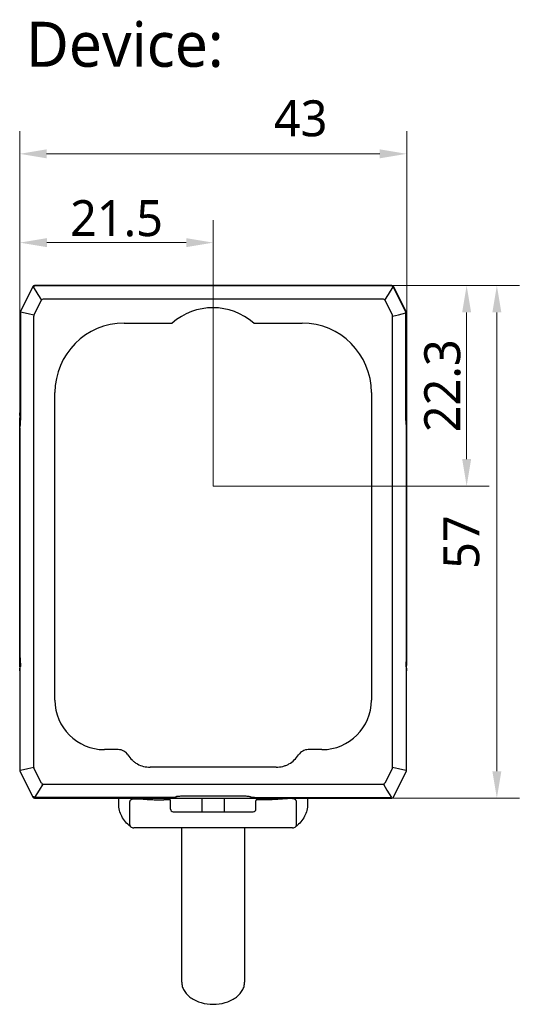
# Model space of a CAD drawing. Extents: x -434 to -60, y 236 to 507.
# Tile 5 of 22: x -431 to -376, y 398 to 507. Entities that reach past the tile are written whole.
import ezdxf

# ---------------------------------------------------------------- set-up
doc = ezdxf.new("R2010")
doc.units = 0
doc.header["$MEASUREMENT"] = 0
doc.layers.get('0').update_dxf_attribs({"linetype": 'CONTINUOUS'})
doc.layers.get('Defpoints').update_dxf_attribs({"linetype": 'CONTINUOUS'})
doc.layers.add('20_ALL_FEATURES', color=7, linetype='CONTINUOUS')
doc.layers.add('51__DRAFT_DIMS', color=7, linetype='CONTINUOUS')
doc.styles.get("Standard").update_dxf_attribs({"font": 'Roboto-Regular.ttf'})
doc.styles.add('尺寸值样式', font='Roboto-Regular.ttf', dxfattribs={"height": 4})
doc.dimstyles.new('1直线标注', dxfattribs={"dimtxt": 4, "dimasz": 3, "dimexe": 2.5, "dimexo": 0, "dimtad": 1, "dimdec": 1, "dimdsep": 46, "dimtxsty": '尺寸值样式', "dimcen": 0, "dimclrd": 8, "dimclre": 8, "dimclrt": 7, "dimadec": 0, "dimazin": 0, "dimtp": 0.001, "dimtm": 0.001, "dimtfac": 1, "dimtdec": 1, "dimtmove": 0, "dimatfit": 0, "dimldrblk": '_FILLED', "dimfxl": 1, "dimtolj": 1, "dimlwd": 15, "dimlwe": 15, "dimarcsym": 0})

# ---------------------------------------------------------------- blocks, each defined once
blk = doc.blocks.new('*D531')
at = {"layer": '51__DRAFT_DIMS', "color": 8, "lineweight": 15}
for p, q in [((-431.39, 461.3), (-431.39, 494.84)), ((-388.35, 461.3), (-388.35, 494.84)), ((-428.39, 492.34), (-391.35, 492.34))]:
    blk.add_line(p, q, dxfattribs=at)
at = {"layer": '51__DRAFT_DIMS', "color": 8}
for points in [[(-428.39, 492.84), (-428.39, 491.84), (-431.39, 492.34)], [(-391.35, 491.84), (-391.35, 492.84), (-388.35, 492.34)]]:
    blk.add_solid(points, dxfattribs=at)
at = {"layer": 'Defpoints', "color": 0}
for p in [(-388.35, 492.34), (-431.39, 461.3), (-388.35, 461.3)]:
    blk.add_point(p, dxfattribs=at)
at = {"layer": '51__DRAFT_DIMS', "color": 7, "insert": (-400.14, 498.29), "char_height": 4, "attachment_point": 2, "line_spacing_factor": 0.9, "style": '尺寸值样式'}
blk.add_mtext('\\A1;43', dxfattribs=at)
blk = doc.blocks.new('_FILLED')
at = {"color": 0, "linetype": 'ByBlock'}
blk.add_solid([(0, 0), (-1, 0.167), (-1, -0.167)], dxfattribs=at)
blk = doc.blocks.new('*D532')
at = {"layer": '51__DRAFT_DIMS', "color": 8, "lineweight": 15}
for p, q in [((-390, 477.71), (-375.82, 477.71)), ((-378.32, 423.72), (-378.32, 474.71)), ((-390, 420.72), (-375.82, 420.72))]:
    blk.add_line(p, q, dxfattribs=at)
at = {"layer": '51__DRAFT_DIMS', "color": 8}
for points in [[(-377.82, 474.71), (-378.82, 474.71), (-378.32, 477.71)], [(-378.82, 423.72), (-377.82, 423.72), (-378.32, 420.72)]]:
    blk.add_solid(points, dxfattribs=at)
at = {"layer": 'Defpoints', "color": 0}
for p in [(-390, 477.71), (-378.32, 477.71), (-390, 420.72)]:
    blk.add_point(p, dxfattribs=at)
at = {"layer": '51__DRAFT_DIMS', "color": 7, "insert": (-384.28, 449.19), "char_height": 4, "attachment_point": 2, "rotation": 90, "line_spacing_factor": 0.9, "style": '尺寸值样式'}
blk.add_mtext('\\A1;57', dxfattribs=at)
blk = doc.blocks.new('*D540')
at = {"color": 8, "lineweight": 15}
for p, q in [((-429.75, 477.71), (-379.18, 477.71)), ((-381.68, 458.41), (-381.68, 474.71)), ((-409.87, 455.41), (-379.18, 455.41))]:
    blk.add_line(p, q, dxfattribs=at)
at = {"color": 8}
for points in [[(-381.18, 474.71), (-382.18, 474.71), (-381.68, 477.71)], [(-382.18, 458.41), (-381.18, 458.41), (-381.68, 455.41)]]:
    blk.add_solid(points, dxfattribs=at)
at = {"layer": 'Defpoints', "color": 0}
for p in [(-429.75, 477.71), (-381.68, 477.71), (-409.87, 455.41)]:
    blk.add_point(p, dxfattribs=at)
at = {"color": 7, "insert": (-384.36, 466.56), "char_height": 4, "attachment_point": 5, "rotation": 90, "style": '尺寸值样式'}
blk.add_mtext('\\A1;22.3{}{{\\H0.7x;}{}}', dxfattribs=at)
blk = doc.blocks.new('*D541')
at = {"color": 8, "lineweight": 15}
for p, q in [((-431.37, 474.67), (-431.37, 484.97)), ((-409.87, 455.41), (-409.87, 484.97)), ((-412.87, 482.47), (-428.37, 482.47))]:
    blk.add_line(p, q, dxfattribs=at)
at = {"color": 8}
for points in [[(-428.37, 482.97), (-428.37, 481.97), (-431.37, 482.47)], [(-412.87, 481.97), (-412.87, 482.97), (-409.87, 482.47)]]:
    blk.add_solid(points, dxfattribs=at)
at = {"layer": 'Defpoints', "color": 0}
for p in [(-431.37, 482.47), (-431.37, 474.67), (-409.87, 455.41)]:
    blk.add_point(p, dxfattribs=at)
at = {"color": 7, "insert": (-420.62, 485.15), "char_height": 4, "attachment_point": 5, "style": '尺寸值样式'}
blk.add_mtext('\\A1;21.5{}{{\\H0.7x;}{}}', dxfattribs=at)

msp = doc.modelspace()

# ---------------------------------------------------------------- linework, layer by layer
at = {"layer": '20_ALL_FEATURES'}
for p, q in [((-429.9216, 477.6042), (-431.3445, 474.7585)), ((-429.9199, 477.6037), (-429.9216, 477.6042)), ((-429.8827, 477.5424), (-429.8862, 477.5441)), ((-429.8827, 477.5424), (-429.3725, 476.7197)), ((-429.7469, 477.6952), (-429.7468, 477.6975)), ((-429.7468, 477.6975), (-429.7452, 477.7133)), ((-429.7468, 477.6975), (-389.994, 477.6975)), ((-389.9957, 477.7133), (-429.7452, 477.7133)), ((-429.7073, 477.6547), (-429.7073, 477.6508)), ((-390.3684, 476.7197), (-389.8582, 477.5424)), ((-390.0336, 477.6508), (-390.0336, 477.6547)), ((-389.9953, 477.7115), (-389.9957, 477.7133)), ((-389.994, 477.6953), (-389.994, 477.6975)), ((-389.8547, 477.5441), (-389.8582, 477.5424)), ((-389.8582, 477.5424), (-388.459, 474.744)), ((-388.4555, 474.7458), (-389.8547, 477.5441)), ((-389.8361, 477.5976), (-389.834, 477.5986)), ((-389.834, 477.5986), (-389.8192, 477.6042)), ((-389.834, 477.5986), (-388.4104, 474.7514)), ((-388.3964, 474.7585), (-389.8192, 477.6042)), ((-429.8003, 474.3929), (-428.965, 476.0635)), ((-429.3725, 476.7197), (-428.965, 476.0635)), ((-390.9459, 476.1686), (-428.7949, 476.1686)), ((-390.7758, 476.0635), (-390.3684, 476.7197)), ((-390.7758, 476.0635), (-389.9405, 474.3929)), ((-431.3493, 474.6714), (-431.3651, 474.6714)), ((-431.3651, 474.6714), (-431.3651, 474.6714)), ((-431.3493, 463.1328), (-431.3493, 474.6714)), ((-431.347, 474.6714), (-431.3493, 474.6714)), ((-431.3059, 474.671), (-431.347, 474.6714)), ((-431.3445, 474.7585), (-431.3446, 474.7585)), ((-431.3283, 474.7504), (-431.3445, 474.7585)), ((-431.3284, 474.7504), (-431.3305, 474.7514)), ((-431.2913, 474.7324), (-431.3283, 474.7504)), ((-431.3026, 474.6563), (-431.3065, 474.6563)), ((-431.3026, 474.6563), (-431.3026, 463.1322)), ((-431.2854, 474.7458), (-431.2819, 474.744)), ((-430.4579, 474.5488), (-431.2819, 474.744)), ((-429.8003, 474.3929), (-430.4579, 474.5488)), ((-429.8204, 424.1294), (-429.8204, 474.3078)), ((-409.9111, 474.6766), (-409.9017, 474.6766)), ((-389.9204, 474.3078), (-389.2626, 474.4624)), ((-389.9204, 424.1294), (-389.9204, 474.3078)), ((-389.2626, 474.4624), (-388.4383, 474.6563)), ((-388.459, 474.744), (-388.4555, 474.7458)), ((-388.4494, 474.7324), (-388.4125, 474.7504)), ((-388.4383, 463.1322), (-388.4383, 474.6563)), ((-388.4344, 474.6563), (-388.4383, 474.6563)), ((-388.435, 474.671), (-388.3939, 474.6714)), ((-388.4343, 463.0833), (-388.4344, 474.6563)), ((-388.4125, 474.7504), (-388.4104, 474.7514)), ((-388.4104, 474.7514), (-388.3964, 474.7585)), ((-388.3964, 474.7585), (-388.3963, 474.7585)), ((-388.3758, 474.6714), (-388.3939, 474.6714)), ((-388.3938, 474.6714), (-388.3915, 474.6714)), ((-388.3915, 474.6714), (-388.3915, 463.1328)), ((-388.3758, 463.547), (-388.3758, 474.6714)), ((-388.3758, 474.6714), (-388.3757, 474.6714)), ((-419.7704, 473.5186), (-414.4397, 473.5186)), ((-405.3637, 473.5186), (-399.9704, 473.5186)), ((-427.4704, 431.6186), (-427.4704, 465.8186)), ((-392.2704, 465.8186), (-392.2704, 431.6186)), ((-431.3705, 463.5471), (-431.3705, 462.6279)), ((-431.3662, 463.118), (-431.367, 462.978)), ((-431.366, 463.1714), (-431.3669, 463.0116)), ((-431.3656, 463.2592), (-431.3662, 463.118)), ((-431.3651, 463.5471), (-431.3651, 463.5471)), ((-431.3493, 463.1328), (-431.3026, 463.1328)), ((-388.4383, 463.1328), (-388.3915, 463.1328)), ((-388.3758, 463.5471), (-388.3757, 463.5471)), ((-388.3755, 463.3433), (-388.3757, 463.5471)), ((-388.3749, 463.181), (-388.3755, 463.3433)), ((-388.3748, 463.133), (-388.3753, 463.2589)), ((-388.3741, 463.0208), (-388.3749, 463.181)), ((-388.3704, 462.6278), (-388.3704, 463.5471)), ((-431.3851, 461.8753), (-431.3819, 461.9967)), ((-431.3851, 461.8753), (-431.3851, 461.8701)), ((-431.3851, 461.8701), (-431.3851, 461.8753)), ((-431.3784, 462.146), (-431.3819, 461.9967)), ((-431.3817, 461.9995), (-431.3819, 461.9914)), ((-431.3819, 461.9914), (-431.3819, 461.9967)), ((-431.3816, 462.0059), (-431.3817, 461.9995)), ((-431.3704, 461.9994), (-431.37, 462.006)), ((-431.3704, 436.4378), (-431.3704, 461.9994)), ((-431.3676, 462.0257), (-431.37, 462.006)), ((-388.3704, 461.9994), (-388.3708, 462.006)), ((-388.3704, 436.4378), (-388.3704, 461.9994)), ((-388.3598, 462.0319), (-388.3627, 462.1535)), ((-388.3558, 461.8753), (-388.3598, 462.0319)), ((-388.3591, 461.9995), (-388.3593, 462.0059)), ((-388.3589, 461.9914), (-388.3591, 461.9995)), ((-388.3589, 461.9967), (-388.3589, 461.9914)), ((-388.3558, 461.8701), (-388.3558, 461.8753)), ((-388.3558, 461.8753), (-388.3558, 461.8701)), ((-431.3912, 461.3044), (-431.3913, 461.3044)), ((-431.3912, 461.3044), (-431.3912, 437.1328)), ((-388.3496, 437.1328), (-388.3496, 461.3044)), ((-388.3495, 461.3044), (-388.3496, 461.3044)), ((-431.3913, 437.1328), (-431.3912, 437.1328)), ((-388.3496, 437.1328), (-388.3495, 437.1328)), ((-431.3851, 436.5672), (-431.3851, 436.5619)), ((-431.3851, 436.5619), (-431.3851, 436.5671)), ((-431.3851, 436.5619), (-431.381, 436.4053)), ((-431.3819, 436.4459), (-431.3817, 436.4378)), ((-431.3819, 436.4406), (-431.3819, 436.4458)), ((-431.3817, 436.4378), (-431.3816, 436.4314)), ((-431.381, 436.4053), (-431.3782, 436.2838)), ((-431.3705, 435.8094), (-431.3705, 434.8902)), ((-431.3704, 436.4378), (-431.37, 436.4312)), ((-388.3732, 436.4115), (-388.3708, 436.4312)), ((-388.3704, 436.4378), (-388.3708, 436.4312)), ((-388.3704, 434.8902), (-388.3704, 435.8094)), ((-388.3625, 436.2913), (-388.3589, 436.4406)), ((-388.3593, 436.4314), (-388.3591, 436.4378)), ((-388.3591, 436.4378), (-388.3589, 436.4459)), ((-388.3558, 436.5619), (-388.3589, 436.4406)), ((-388.3589, 436.4458), (-388.3589, 436.4406)), ((-388.3558, 436.5619), (-388.3558, 436.5672)), ((-388.3558, 436.5672), (-388.3558, 436.5619)), ((-431.3668, 435.4164), (-431.3659, 435.2563)), ((-431.3661, 435.3042), (-431.3656, 435.1783)), ((-431.3659, 435.2563), (-431.3654, 435.094)), ((-431.3654, 435.094), (-431.3651, 434.8902)), ((-431.3651, 434.8902), (-431.3651, 423.7658)), ((-431.3651, 434.8902), (-431.3651, 434.8902)), ((-431.3493, 423.7658), (-431.3493, 435.3044)), ((-431.3026, 435.3044), (-431.3493, 435.3044)), ((-388.3915, 435.3044), (-388.4383, 435.3044)), ((-388.3757, 434.8902), (-388.3758, 434.8902)), ((-388.3753, 435.1781), (-388.3747, 435.3193)), ((-388.3749, 435.2658), (-388.374, 435.4257)), ((-388.3747, 435.3193), (-388.3738, 435.4593)), ((-420.4405, 426.1186), (-421.9704, 426.1186)), ((-397.7704, 426.1186), (-399.3004, 426.1186)), ((-431.3469, 423.7659), (-431.3651, 423.7658)), ((-431.3651, 423.7658), (-431.3651, 423.7658)), ((-431.347, 423.7658), (-431.3493, 423.7658)), ((-431.3058, 423.7663), (-431.3469, 423.7659)), ((-431.3445, 423.6788), (-431.3446, 423.6788)), ((-431.3305, 423.6858), (-431.3445, 423.6788)), ((-431.3445, 423.6788), (-429.9216, 420.8331)), ((-431.3284, 423.6869), (-431.3305, 423.6858)), ((-431.3065, 423.7809), (-431.3026, 423.7809)), ((-430.4783, 423.9748), (-431.3026, 423.7809)), ((-431.2819, 423.6932), (-431.2854, 423.6915)), ((-429.8204, 424.1294), (-430.4783, 423.9748)), ((-428.965, 422.3738), (-429.8003, 424.0444)), ((-402.854, 424.1681), (-416.8869, 424.1681)), ((-389.9405, 424.0444), (-390.7758, 422.3738)), ((-389.2626, 423.9748), (-389.9204, 424.1294)), ((-389.8192, 420.8331), (-388.3964, 423.6788)), ((-388.4383, 423.7809), (-389.2626, 423.9748)), ((-388.4383, 423.7809), (-388.4344, 423.7809)), ((-388.4349, 423.7663), (-388.3938, 423.7658)), ((-388.3964, 423.6788), (-388.4126, 423.6869)), ((-388.4125, 423.6869), (-388.4104, 423.6858)), ((-388.3964, 423.6788), (-388.3963, 423.6788)), ((-388.3938, 423.7658), (-388.3915, 423.7658)), ((-388.3915, 423.7658), (-388.3758, 423.7658)), ((-388.3758, 423.7658), (-388.3757, 423.7658)), ((-429.7073, 420.7865), (-429.1997, 421.6108)), ((-429.1997, 421.6107), (-428.7949, 422.2686)), ((-428.7949, 422.2686), (-390.9459, 422.2686)), ((-390.9459, 422.2686), (-390.5412, 421.6107)), ((-390.5412, 421.6108), (-390.0336, 420.7865)), ((-429.9068, 420.8386), (-429.9216, 420.8331)), ((-429.9047, 420.8396), (-429.9068, 420.8386)), ((-429.8862, 420.8931), (-429.8827, 420.8949)), ((-429.7468, 420.742), (-429.7468, 420.7397)), ((-429.7455, 420.7257), (-429.7452, 420.724)), ((-429.7452, 420.724), (-389.9957, 420.724)), ((-429.7073, 420.7865), (-429.7073, 420.7826)), ((-429.7073, 420.7865), (-414.4521, 420.7865)), ((-414.4521, 420.7826), (-429.7073, 420.7826)), ((-420.3721, 420.0645), (-420.3721, 420.7186)), ((-414.6445, 420.536), (-415.3725, 420.536)), ((-414.6204, 419.5186), (-414.6204, 420.4186)), ((-414.4521, 420.7826), (-414.4521, 420.7865)), ((-413.9121, 420.9121), (-413.9119, 420.9123)), ((-406.3704, 420.9626), (-413.3831, 420.9626)), ((-413.3704, 420.9665), (-406.3704, 420.9665)), ((-413.3704, 420.9665), (-413.3704, 420.9626)), ((-411.1204, 420.7186), (-411.1204, 419.2186)), ((-408.6204, 419.2186), (-408.6204, 420.7186)), ((-406.3704, 420.9626), (-406.3704, 420.9665)), ((-405.8289, 420.9122), (-405.829, 420.9123)), ((-405.2888, 420.7865), (-390.0336, 420.7865)), ((-405.2888, 420.7865), (-405.2888, 420.7826)), ((-405.1204, 419.5186), (-405.1204, 420.4186)), ((-404.3725, 420.5351), (-405.0967, 420.5352)), ((-399.3725, 420.7186), (-399.3725, 420.0636)), ((-390.0336, 420.7826), (-390.0336, 420.7865)), ((-389.8209, 420.8335), (-389.8192, 420.8331)), ((-414.3204, 419.2186), (-405.4204, 419.2186)), ((-419.0764, 417.5615), (-419.0762, 417.5613)), ((-409.8725, 417.4263), (-418.6958, 417.4268)), ((-413.3721, 400.2857), (-413.3724, 417.4265)), ((-401.0491, 417.426), (-409.8725, 417.4263)), ((-406.3724, 417.4262), (-406.3721, 400.2858)), ((-400.6685, 417.5607), (-400.6687, 417.5606))]:
    msp.add_line(p, q, dxfattribs=at)
for points in [[(-431.3065, 474.6563), (-431.3065, 463.0937), (-431.3083, 462.9328), (-431.3125, 462.773), (-431.319, 462.6155), (-431.3279, 462.4611), (-431.339, 462.3107), (-431.3523, 462.1653), (-431.3676, 462.0257)], [(-431.3651, 474.6714), (-431.3651, 463.4969), (-431.3654, 463.3335), (-431.366, 463.1714)], [(-431.3669, 463.0116), (-431.3681, 462.8548), (-431.3696, 462.7019), (-431.3713, 462.5538), (-431.3734, 462.4112)], [(-388.3708, 462.006), (-388.3876, 462.1558), (-388.401, 462.3007), (-388.4123, 462.4507), (-388.4213, 462.6048), (-388.428, 462.7623), (-388.4323, 462.9221), (-388.4343, 463.0833)], [(-388.3676, 462.4194), (-388.3696, 462.5622), (-388.3714, 462.7106), (-388.3729, 462.8637), (-388.3741, 463.0208)], [(-431.3734, 462.4112), (-431.3758, 462.275), (-431.3784, 462.146)], [(-388.3627, 462.1535), (-388.3652, 462.2829), (-388.3676, 462.4194)], [(-431.3782, 436.2838), (-431.3756, 436.1543), (-431.3733, 436.0179)], [(-431.3733, 436.0179), (-431.3712, 435.8751), (-431.3695, 435.7267), (-431.368, 435.5735), (-431.3668, 435.4164)], [(-431.37, 436.4312), (-431.3532, 436.2814), (-431.3398, 436.1366), (-431.3286, 435.9866), (-431.3196, 435.8324), (-431.3129, 435.6749), (-431.3085, 435.5151), (-431.3066, 435.354)], [(-388.374, 435.4257), (-388.3728, 435.5825), (-388.3713, 435.7353), (-388.3695, 435.8835), (-388.3674, 436.026)], [(-388.3674, 436.026), (-388.3651, 436.1622), (-388.3625, 436.2913)], [(-388.3758, 423.7658), (-388.3757, 434.9404), (-388.3755, 435.1037), (-388.3749, 435.2658)], [(-413.931, 420.8957), (-413.9319, 420.8952), (-413.9295, 420.8964)]]:
    msp.add_lwpolyline(points, dxfattribs=at)
for centre, radius, start, end in [((-429.7468, 477.5186), 0.1946, 89.517322, 153.917626), ((-429.7073, 477.4547), 0.2, 90, 153.434949), ((-390.0336, 477.4547), 0.2, 26.565051, 90), ((-389.994, 477.5186), 0.1946, 26.082373, 90.482677), ((-389.994, 477.5186), 0.1789, 26.56503, 89.999996), ((-409.9017, 468.3633), 6.8681, 48.644008, 131.355992), ((-431.1704, 474.6714), 0.2, 153.434949, 180), ((-431.1704, 474.6714), 0.1789, 153.434949, 180), ((-431.1065, 474.6563), 0.2, 153.434949, 180), ((-388.6344, 474.6563), 0.2, 0, 26.565051), ((-388.5704, 474.6714), 0.1789, 0, 26.565051), ((-388.5704, 474.6714), 0.2, 0, 26.565051), ((-419.7704, 465.8186), 7.7, 90, 180), ((-399.9704, 465.8186), 7.7, 0, 90), ((-499.0545, 463.4465), 67.6891, 359.153958, 359.603453), ((-514.7179, 463.5467), 83.3528, 359.802366, 0.000233), ((-499.6856, 463.1332), 68.3363, 359.866545, 359.999705), ((-320.0539, 463.1332), 68.3376, 180.000298, 180.133455), ((-305.0493, 463.5466), 83.3265, 179.999739, 180.197827), ((-311.0415, 463.52), 77.3342, 180.286734, 180.401863), ((-324.2937, 463.4073), 64.0816, 180.384226, 180.858992), ((-415.6572, 461.4709), 15.7331, 178.526975, 179.369615), ((-464.9588, 462.8669), 33.5882, 358.531029, 358.686992), ((-477.8902, 463.1446), 46.5227, 358.710013, 359.140785), ((-438.2784, 462.8306), 6.9627, 352.811533, 353.135655), ((-438.663, 462.8765), 7.35, 353.138226, 353.764687), ((-381.0734, 462.8771), 7.3546, 186.235513, 186.861692), ((-381.4564, 462.8313), 6.9687, 186.864251, 187.187936), ((-344.9396, 463.0867), 43.4332, 180.844326, 181.305415), ((-355.6836, 462.845), 32.6865, 181.311004, 181.471099), ((-406.1038, 461.4337), 17.7535, 0.678845, 1.425552), ((-403.8837, 461.4716), 15.533, 0.631157, 1.470152), ((-401.0195, 461.3063), 30.3718, 179.871654, 180.003492), ((-401.6665, 461.306), 29.7248, 179.734056, 179.867078), ((-401.4273, 461.3074), 29.964, 179.739298, 179.87205), ((-401.4308, 461.3053), 29.9605, 179.86667, 180.00166), ((-405.5345, 461.3317), 25.8567, 179.307955, 179.751756), ((-404.4887, 461.3208), 26.9025, 179.314343, 179.737484), ((-390.4121, 460.906), 40.9634, 179.312341, 180.022067), ((-429.3399, 460.9059), 40.9745, 359.978028, 0.687016), ((-414.171, 461.3297), 25.8213, 0.253639, 0.694497), ((-415.286, 461.3226), 26.9364, 0.257564, 0.683581), ((-418.0907, 461.306), 29.7411, 0.13292, 0.26587), ((-418.3101, 461.3072), 29.9605, 0.128329, 0.2611), ((-418.3488, 461.3052), 29.9992, 359.998511, 0.133328), ((-418.7179, 461.3061), 30.3684, 359.996863, 0.128725), ((-401.0229, 437.1312), 30.3684, 179.996864, 180.128725), ((-401.392, 437.1321), 29.9993, 179.998511, 180.133328), ((-401.4308, 437.1301), 29.9605, 180.128329, 180.261101), ((-401.6501, 437.1312), 29.7411, 180.13292, 180.26587), ((-404.4548, 437.1146), 26.9364, 180.257564, 180.683581), ((-405.5699, 437.1075), 25.8213, 180.253639, 180.694497), ((-413.6371, 437.0036), 17.7535, 180.678846, 181.425553), ((-415.8572, 436.9657), 15.533, 180.631156, 181.470152), ((-388.2948, 437.5436), 43.0807, 179.995379, 180.670219), ((-431.446, 437.5436), 43.0807, 359.329401, 0.004633), ((-404.0836, 436.9664), 15.7331, 358.526976, 359.369616), ((-415.2521, 437.1165), 26.9025, 359.314344, 359.737483), ((-414.2064, 437.1056), 25.8567, 359.307956, 359.751756), ((-418.3136, 437.1299), 29.964, 359.739299, 359.872051), ((-418.0744, 437.1312), 29.7247, 359.734056, 359.867078), ((-418.31, 437.132), 29.9604, 359.86667, 0.00166), ((-418.7214, 437.131), 30.3718, 359.871655, 0.003492), ((-464.0572, 435.5922), 32.6865, 1.311004, 1.471099), ((-474.8013, 435.3506), 43.4332, 0.844326, 1.305415), ((-495.4472, 435.0299), 64.0816, 0.384226, 0.858992), ((-438.2847, 435.606), 6.969, 6.864225, 7.187906), ((-438.6677, 435.5602), 7.3548, 6.235512, 6.861667), ((-381.0779, 435.5607), 7.35, 173.138226, 173.764687), ((-381.4625, 435.6067), 6.9627, 172.811534, 173.135656), ((-320.6863, 434.9908), 67.6891, 179.153958, 179.603453), ((-341.8506, 435.2926), 46.5227, 178.710013, 179.140785), ((-354.7821, 435.5703), 33.5883, 178.531029, 178.686991), ((-508.6993, 434.9172), 77.3342, 0.286734, 0.401863), ((-514.6916, 434.8906), 83.3265, 359.999739, 0.197827), ((-499.6731, 435.3041), 68.3238, 0.000264, 0.13345), ((-320.067, 435.3041), 68.3246, 179.86655, 179.999734), ((-305.023, 434.8906), 83.3528, 179.802366, 180.000233), ((-421.9704, 431.6186), 5.5, 180, 270), ((-397.7704, 431.6186), 5.5, 270, 0), ((-420.4405, 424.8186), 1.3, 33.495934, 90), ((-399.3004, 424.8186), 1.3, 90, 146.504059), ((-431.1704, 423.7658), 0.2, 180, 206.565051), ((-388.5704, 423.7658), 0.2, 333.434949, 0), ((-429.7468, 420.9186), 0.1946, 206.082373, 270.482677), ((-429.7468, 420.9186), 0.1789, 206.565084, 269.999996), ((-429.7073, 420.9826), 0.2, 206.565051, 269.662719), ((-414.9204, 420.4186), 0.3, 0, 90), ((-404.8204, 420.4186), 0.3, 90, 180), ((-389.994, 420.9186), 0.1946, 269.517323, 333.917626), ((-414.3204, 419.5186), 0.3, 180, 270), ((-405.4204, 419.5186), 0.3, 270, 0), ((-418.6975, 418.0268), 0.6, 230.872311, 270.166684), ((-401.0473, 418.026), 0.6, 269.836623, 309.13037)]:
    msp.add_arc(centre, radius, start, end, dxfattribs=at)
for centre, major_axis, ratio, start_param, end_param in [((-428.62, 475.6954), (-0.2757, 0.4461), 0.5720119, -0.33980971, 0.33980971), ((-391.1208, 475.6954), (0.2757, 0.4461), 0.5720119, -0.33980971, 0.33980971), ((-429.3472, 474.241), (-0.4681, 0.1105), 0.62368087, -0.14618087, 0.14618087), ((-390.3936, 474.241), (0.4681, 0.1105), 0.62368087, -0.14618087, 0.14618087), ((-429.3472, 424.1962), (-0.4681, -0.1105), 0.62368087, -0.14618087, 0.14618087), ((-390.3936, 424.1962), (0.4681, -0.1105), 0.62368087, -0.14618087, 0.14618087), ((-428.62, 422.7418), (0.2757, 0.4461), 0.5720119, -3.48140237, -2.80178294), ((-391.1208, 422.7418), (-0.2757, 0.4461), 0.5720119, -3.48140237, -2.80178294)]:
    msp.add_ellipse(centre, major_axis=major_axis, ratio=ratio, start_param=start_param, end_param=end_param, dxfattribs=at)
for points in [[(-429.7073, 477.6508), (-429.7429, 477.6499), (-429.8148, 477.6287), (-429.866, 477.5738), (-429.8827, 477.5424)], [(-389.8582, 477.5424), (-389.8748, 477.5738), (-389.926, 477.6287), (-389.998, 477.6499), (-390.0336, 477.6508)], [(-431.2819, 474.744), (-431.2951, 474.717), (-431.3023, 474.6864), (-431.3026, 474.6563)], [(-388.4383, 474.6563), (-388.4385, 474.6864), (-388.4458, 474.717), (-388.459, 474.744)]]:
    msp.add_open_spline(points, degree=3, dxfattribs=at)
for points, knots in [([(-429.7456, 477.6512), (-429.7458, 477.6564), (-429.7463, 477.6711), (-429.7468, 477.6858), (-429.7469, 477.6952)], [0, 0, 0, 0, 0.35985979, 1, 1, 1, 1]), ([(-389.9953, 477.6512), (-389.9951, 477.6565), (-389.9946, 477.6712), (-389.9941, 477.6859), (-389.994, 477.6953)], [0, 0, 0, 0, 0.36074682, 1, 1, 1, 1]), ([(-389.8722, 477.5783), (-389.8679, 477.5806), (-389.8559, 477.5871), (-389.8439, 477.5936), (-389.8361, 477.5976)], [0, 0, 0, 0, 0.35844656, 1, 1, 1, 1]), ([(-431.3495, 462.974), (-431.3497, 462.8982), (-431.3509, 462.6124), (-431.3538, 462.3266), (-431.3576, 462.1166)], [0, 0, 0, 0, 0.26528357, 1, 1, 1, 1]), ([(-431.3564, 462.0782), (-431.3379, 462.2476), (-431.3112, 462.5987), (-431.3026, 462.9507), (-431.3026, 463.1322)], [0, 0, 0, 0, 0.48407433, 1, 1, 1, 1]), ([(-388.4383, 463.1322), (-388.4383, 462.9506), (-388.4296, 462.5987), (-388.4029, 462.2476), (-388.3844, 462.0782)], [0, 0, 0, 0, 0.51592825, 1, 1, 1, 1]), ([(-388.3833, 462.1166), (-388.3845, 462.1825), (-388.3889, 462.4683), (-388.3908, 462.7541), (-388.3913, 462.974)], [0, 0, 0, 0, 0.23071456, 1, 1, 1, 1]), ([(-431.3893, 461.6427), (-431.389, 461.6633), (-431.388, 461.7391), (-431.3866, 461.8149), (-431.3851, 461.8701)], [0, 0, 0, 0, 0.27199831, 1, 1, 1, 1]), ([(-388.3516, 436.7946), (-388.3518, 436.7739), (-388.3529, 436.6981), (-388.3543, 436.6223), (-388.3558, 436.5672)], [0, 0, 0, 0, 0.27199831, 1, 1, 1, 1]), ([(-431.3576, 436.3207), (-431.3564, 436.2547), (-431.352, 435.9689), (-431.35, 435.6831), (-431.3495, 435.4633)], [0, 0, 0, 0, 0.23071447, 1, 1, 1, 1]), ([(-431.3026, 435.305), (-431.3026, 435.4866), (-431.3112, 435.8386), (-431.3379, 436.1897), (-431.3564, 436.359)], [0, 0, 0, 0, 0.5159283, 1, 1, 1, 1]), ([(-388.3844, 436.359), (-388.4029, 436.1897), (-388.4296, 435.8386), (-388.4383, 435.4866), (-388.4383, 435.305)], [0, 0, 0, 0, 0.48407432, 1, 1, 1, 1]), ([(-388.3913, 435.4633), (-388.3912, 435.5391), (-388.39, 435.8249), (-388.387, 436.1107), (-388.3833, 436.3206)], [0, 0, 0, 0, 0.26528363, 1, 1, 1, 1]), ([(-419.3564, 425.5361), (-419.221, 425.3315), (-418.9867, 425.0428), (-418.6136, 424.7221), (-418.202, 424.4526), (-417.6248, 424.2238), (-417.132, 424.1681), (-416.8869, 424.1681)], [0, 0, 0, 0, 0.24998068, 0.37515029, 0.50032027, 0.75015025, 1, 1, 1, 1]), ([(-402.854, 424.1681), (-402.6089, 424.1681), (-402.2385, 424.2103), (-401.77, 424.3604), (-401.3259, 424.5726), (-400.8311, 424.947), (-400.5198, 425.3316), (-400.3845, 425.5361)], [0, 0, 0, 0, 0.24986656, 0.37503028, 0.50020563, 0.75005338, 1, 1, 1, 1]), ([(-429.8686, 420.859), (-429.8729, 420.8567), (-429.8849, 420.8502), (-429.8969, 420.8436), (-429.9047, 420.8396)], [0, 0, 0, 0, 0.35844653, 1, 1, 1, 1]), ([(-429.8827, 420.8949), (-429.866, 420.8634), (-429.8148, 420.8086), (-429.7429, 420.7873), (-429.7073, 420.7865)], [0, 0, 0, 0, 0.50001114, 1, 1, 1, 1]), ([(-429.7456, 420.7865), (-429.7458, 420.7812), (-429.7462, 420.7663), (-429.7467, 420.7515), (-429.7468, 420.742)], [0, 0, 0, 0, 0.36092272, 1, 1, 1, 1]), ([(-419.1508, 417.7491), (-419.1508, 417.8765), (-419.1508, 418.1312), (-419.1508, 418.5132), (-419.1509, 418.8953), (-419.151, 419.2135), (-419.1507, 419.4681), (-419.15, 419.6593), (-419.1513, 419.8509), (-419.1534, 420.0105), (-419.1525, 420.1372), (-419.1497, 420.2289), (-419.141, 420.3154), (-419.1225, 420.3938), (-419.0929, 420.4617), (-419.0508, 420.5169), (-418.9989, 420.5593), (-418.9192, 420.6043), (-418.8018, 420.6402), (-418.6458, 420.6583), (-418.4742, 420.6632), (-418.2887, 420.6604), (-418.0908, 420.6513), (-417.8816, 420.6387), (-417.6619, 420.6244), (-417.4326, 420.6086), (-417.1948, 420.5926), (-416.8634, 420.5733), (-416.4349, 420.5546), (-415.9086, 420.5397), (-415.5523, 420.5352), (-415.3725, 420.536)], [0, 0, 0, 0, 0.05876251, 0.11752384, 0.17629116, 0.23504853, 0.26439708, 0.29374609, 0.32326214, 0.35281556, 0.3674234, 0.38168923, 0.39515772, 0.40749313, 0.41870242, 0.42907706, 0.43918002, 0.44942416, 0.47113921, 0.49525398, 0.52173305, 0.55030656, 0.5808326, 0.61313588, 0.64704091, 0.68243593, 0.71916265, 0.75702695, 0.83560394, 0.91706599, 1, 1, 1, 1]), ([(-414.0588, 420.8519), (-414.0639, 420.8464), (-414.0797, 420.8364), (-414.1249, 420.8185), (-414.2051, 420.8018), (-414.3206, 420.7894), (-414.4065, 420.7865), (-414.4521, 420.7865)], [0, 0, 0, 0, 0.05628692, 0.13587096, 0.36177473, 0.66118229, 1, 1, 1, 1]), ([(-414.0588, 420.8519), (-414.0517, 420.8596), (-414.0314, 420.8739), (-413.9734, 420.9004), (-413.9214, 420.9136), (-413.8831, 420.9218)], [0, 0, 0, 0, 0.16359433, 0.3843724, 1, 1, 1, 1]), ([(-413.8831, 420.9218), (-413.8751, 420.9235), (-413.8409, 420.9305), (-413.8065, 420.9362), (-413.78, 420.94)], [0, 0, 0, 0, 0.23427919, 1, 1, 1, 1]), ([(-413.78, 420.94), (-413.7157, 420.9493), (-413.5793, 420.9624), (-413.4423, 420.9665), (-413.3704, 420.9665)], [0, 0, 0, 0, 0.47471323, 1, 1, 1, 1]), ([(-406.3704, 420.9665), (-406.2941, 420.9665), (-406.1497, 420.9619), (-406.0059, 420.9472), (-405.9387, 420.9367)], [0, 0, 0, 0, 0.52886237, 1, 1, 1, 1]), ([(-405.9387, 420.9367), (-405.9223, 420.9341), (-405.865, 420.9242), (-405.8081, 420.9113), (-405.7688, 420.898)], [0, 0, 0, 0, 0.28602351, 1, 1, 1, 1]), ([(-405.7688, 420.898), (-405.7613, 420.8955), (-405.7364, 420.8865), (-405.7119, 420.8753), (-405.6967, 420.8644)], [0, 0, 0, 0, 0.29566395, 1, 1, 1, 1]), ([(-405.6967, 420.8644), (-405.6952, 420.8634), (-405.6901, 420.8596), (-405.6853, 420.8554), (-405.6821, 420.8519)], [0, 0, 0, 0, 0.27108849, 1, 1, 1, 1]), ([(-405.2888, 420.7865), (-405.3343, 420.7865), (-405.4202, 420.7894), (-405.5358, 420.8018), (-405.616, 420.8185), (-405.6612, 420.8364), (-405.677, 420.8464), (-405.6821, 420.8519)], [0, 0, 0, 0, 0.33861618, 0.63822286, 0.8642037, 0.94376687, 1, 1, 1, 1]), ([(-400.5941, 417.7262), (-400.5941, 417.8543), (-400.5941, 418.1106), (-400.594, 418.4309), (-400.5939, 418.6872), (-400.5938, 418.8791), (-400.5949, 419.0705), (-400.5966, 419.2621), (-400.5968, 419.4547), (-400.5937, 419.649), (-400.5879, 419.8436), (-400.5855, 420.0354), (-400.5915, 420.2184), (-400.6101, 420.3623), (-400.6436, 420.4631), (-400.6787, 420.5258), (-400.7261, 420.5754), (-400.7843, 420.6106), (-400.8499, 420.6345), (-400.9477, 420.6566), (-401.0818, 420.6696), (-401.2537, 420.675), (-401.4394, 420.6728), (-401.6378, 420.6638), (-401.925, 420.6449), (-402.308, 420.6153), (-402.7926, 420.583), (-403.3039, 420.5525), (-403.8337, 420.5311), (-404.1923, 420.5314), (-404.3728, 420.5356)], [0, 0, 0, 0, 0.05869714, 0.11740418, 0.14676218, 0.17609441, 0.20531368, 0.23448868, 0.26384516, 0.29356491, 0.3235137, 0.3530438, 0.38141059, 0.40743448, 0.41912789, 0.42989495, 0.44006461, 0.450205, 0.46076537, 0.47191904, 0.49604263, 0.52235747, 0.55072083, 0.58108786, 0.61331664, 0.68257222, 0.7570984, 0.83581579, 0.91726311, 1, 1, 1, 1]), ([(-419.0764, 417.5615), (-419.2736, 417.7224), (-419.6338, 418.0728), (-420.0507, 418.6863), (-420.3124, 419.3586), (-420.3721, 419.8312), (-420.3721, 420.0646)], [0, 0, 0, 0, 0.26253607, 0.51469188, 0.75930181, 1, 1, 1, 1]), ([(-399.3725, 420.0636), (-399.3725, 419.8302), (-399.4323, 419.3577), (-399.6941, 418.6854), (-400.111, 418.072), (-400.4713, 417.7216), (-400.6685, 417.5607)], [0, 0, 0, 0, 0.24069453, 0.48530435, 0.73746206, 1, 1, 1, 1]), ([(-419.1508, 417.7491), (-419.1508, 417.7119), (-419.1432, 417.657), (-419.1106, 417.5952), (-419.0885, 417.5714), (-419.0764, 417.5615)], [0, 0, 0, 0, 0.53723873, 0.77430474, 1, 1, 1, 1]), ([(-400.5947, 417.7266), (-400.5966, 417.6936), (-400.6085, 417.6314), (-400.6462, 417.579), (-400.6685, 417.5607)], [0, 0, 0, 0, 0.53393586, 1, 1, 1, 1]), ([(-413.3721, 400.2857), (-413.3721, 400.1233), (-413.325, 399.7907), (-413.1186, 399.3187), (-412.7876, 398.8878), (-412.3469, 398.5133), (-411.8136, 398.2076), (-410.9954, 397.9016), (-410.323, 397.8109), (-409.8721, 397.8109)], [0, 0, 0, 0, 0.10336337, 0.21047985, 0.32420591, 0.44602902, 0.57604945, 0.71320878, 1, 1, 1, 1]), ([(-409.8721, 397.8109), (-409.4213, 397.8109), (-408.7489, 397.9016), (-407.9307, 398.2076), (-407.3974, 398.5133), (-406.9567, 398.8878), (-406.6257, 399.3188), (-406.4193, 399.7907), (-406.3721, 400.1233), (-406.3721, 400.2858)], [0, 0, 0, 0, 0.28679057, 0.42394995, 0.5539706, 0.67579401, 0.78952034, 0.89663689, 1, 1, 1, 1])]:
    msp.add_open_spline(points, degree=3, knots=knots, dxfattribs=at)

# ---------------------------------------------------------------- texts
at = {"insert": (-430.6753, 504.4619), "char_height": 5, "width": 49.09172, "attachment_point": 4}
msp.add_mtext('{\\C7;Device:}', dxfattribs=at)

# ---------------------------------------------------------------- dimensions: what is measured, and where the dimension line sits
dim = msp.add_linear_dim(base=(-431.3651, 482.4663), p1=(-409.8651, 455.4133), p2=(-431.3651, 474.6714), text='21.5{}{{\\H0.7x;}{}}', dimstyle='1直线标注')
dim.commit()
dim.dimension.update_dxf_attribs({"geometry": '*D541', "text_midpoint": (-420.6151, 485.1463)})
dim = msp.add_linear_dim(base=(-381.682, 477.7133), p1=(-409.8651, 455.4133), p2=(-429.7468, 477.7133), angle=90, text='22.3{}{{\\H0.7x;}{}}', dimstyle='1直线标注')
dim.commit()
dim.dimension.update_dxf_attribs({"geometry": '*D540', "text_midpoint": (-381.682, 466.5633), "dimtype": 160})
at = {"layer": '51__DRAFT_DIMS'}
dim = msp.add_linear_dim(base=(-388.3496, 492.3351), p1=(-431.3912, 461.3044), p2=(-388.3496, 461.3044), dimstyle='1直线标注', dxfattribs=at)
dim.commit()
dim.dimension.update_dxf_attribs({"geometry": '*D531', "text_midpoint": (-400.1368, 492.3351), "dimtype": 160})
dim = msp.add_linear_dim(base=(-378.3224, 477.7133), p1=(-389.9973, 420.724), p2=(-389.9973, 477.7133), angle=90, dimstyle='1直线标注', dxfattribs=at)
dim.commit()
dim.dimension.update_dxf_attribs({"geometry": '*D532', "text_midpoint": (-378.3224, 449.1923), "dimtype": 160})

doc.saveas('drawing.dxf')
